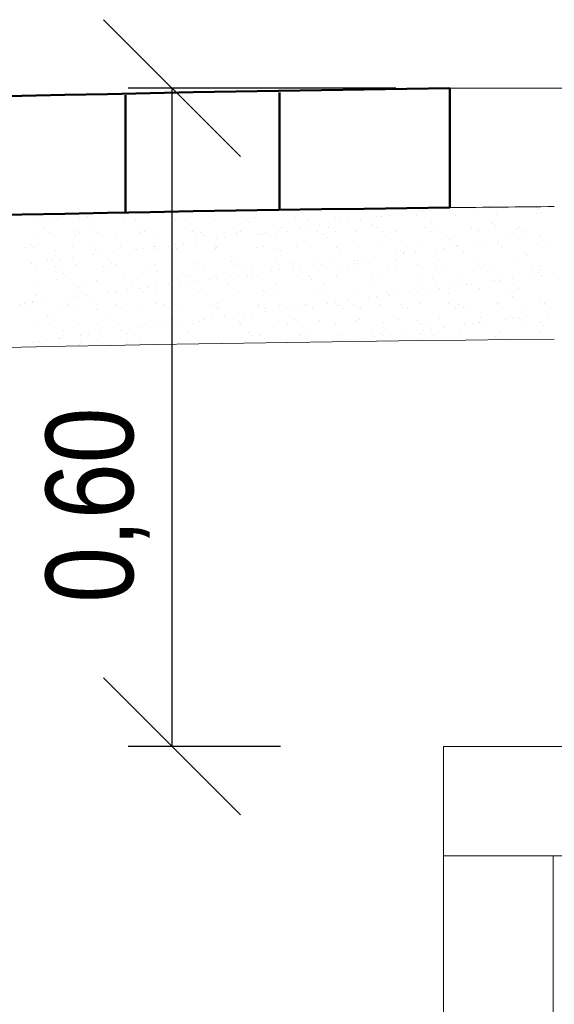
# Model space of a CAD drawing. Header units: metres. Extents: x 1291 to 1934, y 203 to 622.
# Tile 12 of 39: x 1415 to 1425, y 579 to 597. Entities that reach past the tile are written whole.
import ezdxf

# ---------------------------------------------------------------- set-up
doc = ezdxf.new("R2010")
doc.units = ezdxf.units.M
doc.layers.add('COTA', color=1, linetype='Continuous')
for name, color, linetype, lineweight in [('Hachura', 10, 'Continuous', 5), ('LOUÇAS', 8, 'Continuous', 15), ('Parede', 7, 'Continuous', 50)]:
    doc.layers.add(name, color=color, linetype=linetype, lineweight=lineweight)
doc.styles.add('ARIAL', font='swissc.ttf')
doc.dimstyles.new('Japonês', dxfattribs={"dimtxt": 1.6, "dimasz": 2.5, "dimexe": 0.8, "dimexo": 7, "dimgap": 0.4, "dimtad": 1, "dimlfac": 0.5, "dimzin": 1, "dimtxsty": 'ARIAL', "dimblk": 'OBLIQUE', "dimcen": 3, "dimazin": 0, "dimtm": 1e-09, "dimtfac": 1, "dimtmove": 0, "dimatfit": 3, "dimfxl": 1, "dimtzin": 1, "dimlwd": -1, "dimlwe": -1, "dimarcsym": 0})

# ---------------------------------------------------------------- blocks, each defined once
blk = doc.blocks.new('_OBLIQUE')
at = {"color": 0, "linetype": 'ByBlock'}
blk.add_line((-0.5, -0.5), (0.5, 0.5), dxfattribs=at)
blk = doc.blocks.new('*D158')
at = {"layer": 'COTA', "color": 0, "transparency": 16777216}
for p, q in [((1421.716, 595.855), (1416.826, 595.855)), ((1417.626, 595.855), (1417.626, 583.824)), ((1419.61, 583.824), (1416.826, 583.824))]:
    blk.add_line(p, q, dxfattribs=at)
at = {"layer": 'Defpoints', "color": 0, "transparency": 16777216}
for p in [(1428.716, 595.855), (1417.626, 583.824), (1426.61, 583.824)]:
    blk.add_point(p, dxfattribs=at)
at = {"layer": 'COTA', "color": 0, "transparency": 16777216, "xscale": 2.5, "yscale": 2.5, "zscale": 2.5}
for p, rotation in [((1417.626, 595.855), 90), ((1417.626, 583.824), 270)]:
    blk.add_blockref('_OBLIQUE', p, dxfattribs=dict(at, rotation=rotation))
at = {"layer": 'COTA', "color": 0, "transparency": 16777216, "insert": (1416.268, 588.233), "char_height": 1.6, "attachment_point": 5, "rotation": 90, "style": 'ARIAL'}
blk.add_mtext('0,60', dxfattribs=at)

msp = doc.modelspace()

# ---------------------------------------------------------------- linework, layer by layer
at = {"layer": 'Hachura', "color": 0}
for p, q in [((1415.61352, 593.4964), (1415.61352, 593.4964)), ((1415.92864, 593.49622), (1415.92864, 593.49622)), ((1416.07407, 593.51536), (1416.07407, 593.51536)), ((1416.30122, 593.54527), (1416.30122, 593.54527)), ((1421.35997, 593.51553), (1421.35997, 593.51553)), ((1421.45082, 593.49982), (1421.45082, 593.49982)), ((1421.59625, 593.51896), (1421.59625, 593.51896)), ((1421.82339, 593.54887), (1421.82339, 593.54887)), ((1422.09132, 593.52486), (1422.09132, 593.52486)), ((1422.12792, 593.61621), (1422.12792, 593.61621)), ((1422.2029, 593.59883), (1422.2029, 593.59883)), ((1422.34833, 593.61798), (1422.34833, 593.61798)), ((1422.5488, 593.66428), (1422.5488, 593.66428)), ((1422.57548, 593.64788), (1422.57548, 593.64788)), ((1422.80605, 593.52143), (1422.80605, 593.52143)), ((1423.2109, 593.6387), (1423.2109, 593.6387)), ((1423.41889, 593.66586), (1423.41889, 593.66586)), ((1423.56068, 593.54862), (1423.56068, 593.54862)), ((1424.28898, 593.66744), (1424.28898, 593.66744)), ((1424.29204, 593.55795), (1424.29204, 593.55795)), ((1424.32891, 593.62909), (1424.32891, 593.62909)), ((1424.38041, 593.5819), (1424.38041, 593.5819)), ((1415.17656, 593.39721), (1415.17656, 593.39721)), ((1415.32199, 593.41635), (1415.32199, 593.41635)), ((1415.48918, 593.4256), (1415.48918, 593.4256)), ((1415.54914, 593.44626), (1415.54914, 593.44626)), ((1416.20391, 593.42217), (1416.20391, 593.42217)), ((1416.73152, 593.4868), (1416.73152, 593.4868)), ((1416.78302, 593.43961), (1416.78302, 593.43961)), ((1416.95854, 593.44936), (1416.95854, 593.44936)), ((1417.68989, 593.45869), (1417.68989, 593.45869)), ((1417.86601, 593.46209), (1417.86601, 593.46209)), ((1418.40462, 593.45526), (1418.40462, 593.45526)), ((1418.98402, 593.45249), (1418.98402, 593.45249)), ((1419.03551, 593.4053), (1419.03551, 593.4053)), ((1419.15925, 593.48244), (1419.15925, 593.48244)), ((1419.89061, 593.49177), (1419.89061, 593.49177)), ((1420.09208, 593.32094), (1420.09208, 593.32094)), ((1420.1185, 593.42778), (1420.1185, 593.42778)), ((1420.31923, 593.35084), (1420.31923, 593.35084)), ((1420.60534, 593.48835), (1420.60534, 593.48835)), ((1420.69874, 593.4008), (1420.69874, 593.4008)), ((1420.84417, 593.41995), (1420.84417, 593.41995)), ((1421.07131, 593.44986), (1421.07131, 593.44986)), ((1421.23651, 593.41818), (1421.23651, 593.41818)), ((1421.28801, 593.37099), (1421.28801, 593.37099)), ((1422.37099, 593.39348), (1422.37099, 593.39348)), ((1423.489, 593.38387), (1423.489, 593.38387)), ((1423.5405, 593.33668), (1423.5405, 593.33668)), ((1415.11235, 593.13645), (1415.11235, 593.13645)), ((1415.27174, 593.29726), (1415.27174, 593.29726)), ((1415.38956, 593.2222), (1415.38956, 593.2222)), ((1415.86698, 593.16363), (1415.86698, 593.16363)), ((1415.89161, 593.24157), (1415.89161, 593.24157)), ((1415.94311, 593.19438), (1415.94311, 593.19438)), ((1416.14183, 593.29884), (1416.14183, 593.29884)), ((1416.25965, 593.22378), (1416.25965, 593.22378)), ((1416.59834, 593.17296), (1416.59834, 593.17296)), ((1417.01192, 593.30042), (1417.01192, 593.30042)), ((1417.0261, 593.21687), (1417.0261, 593.21687)), ((1417.12974, 593.22536), (1417.12974, 593.22536)), ((1417.31307, 593.16954), (1417.31307, 593.16954)), ((1417.88201, 593.30201), (1417.88201, 593.30201)), ((1417.99983, 593.22694), (1417.99983, 593.22694)), ((1418.0677, 593.19672), (1418.0677, 593.19672)), ((1418.1441, 593.20727), (1418.1441, 593.20727)), ((1418.1956, 593.16008), (1418.1956, 593.16008)), ((1418.7521, 593.30359), (1418.7521, 593.30359)), ((1418.79905, 593.20605), (1418.79905, 593.20605)), ((1418.81507, 593.15282), (1418.81507, 593.15282)), ((1418.86992, 593.22853), (1418.86992, 593.22853)), ((1419.19457, 593.20278), (1419.19457, 593.20278)), ((1419.27859, 593.18256), (1419.27859, 593.18256)), ((1419.34, 593.22192), (1419.34, 593.22192)), ((1419.51378, 593.20262), (1419.51378, 593.20262)), ((1419.56715, 593.25183), (1419.56715, 593.25183)), ((1419.62219, 593.30517), (1419.62219, 593.30517)), ((1419.74002, 593.23011), (1419.74002, 593.23011)), ((1419.94665, 593.30179), (1419.94665, 593.30179)), ((1420.26841, 593.22981), (1420.26841, 593.22981)), ((1420.39659, 593.17296), (1420.39659, 593.17296)), ((1420.49228, 593.30675), (1420.49228, 593.30675)), ((1420.61011, 593.23169), (1420.61011, 593.23169)), ((1420.99977, 593.23914), (1420.99977, 593.23914)), ((1421.36238, 593.30833), (1421.36238, 593.30833)), ((1421.4802, 593.23327), (1421.4802, 593.23327)), ((1421.53108, 593.14825), (1421.53108, 593.14825)), ((1421.7145, 593.23571), (1421.7145, 593.23571)), ((1422.23247, 593.30991), (1422.23247, 593.30991)), ((1422.35029, 593.23485), (1422.35029, 593.23485)), ((1422.46913, 593.2629), (1422.46913, 593.2629)), ((1422.64909, 593.13865), (1422.64909, 593.13865)), ((1423.10256, 593.31149), (1423.10256, 593.31149)), ((1423.20048, 593.27223), (1423.20048, 593.27223)), ((1423.22038, 593.23643), (1423.22038, 593.23643)), ((1423.91521, 593.2688), (1423.91521, 593.2688)), ((1423.97265, 593.31307), (1423.97265, 593.31307)), ((1424.09047, 593.23801), (1424.09047, 593.23801)), ((1424.33724, 593.15641), (1424.33724, 593.15641)), ((1415.0517, 592.99635), (1415.0517, 592.99635)), ((1416.18619, 592.97165), (1416.18619, 592.97165)), ((1417.30419, 592.96204), (1417.30419, 592.96204)), ((1417.69041, 593.00475), (1417.69041, 593.00475)), ((1417.83584, 593.0239), (1417.83584, 593.0239)), ((1418.06299, 593.0538), (1418.06299, 593.0538)), ((1418.42399, 592.95673), (1418.42399, 592.95673)), ((1418.44249, 593.10376), (1418.44249, 593.10376)), ((1418.58792, 593.12291), (1418.58792, 593.12291)), ((1419.29408, 592.95831), (1419.29408, 592.95831)), ((1420.16417, 592.95989), (1420.16417, 592.95989)), ((1420.44809, 593.12577), (1420.44809, 593.12577)), ((1421.03427, 592.96147), (1421.03427, 592.96147)), ((1421.37757, 592.97718), (1421.37757, 592.97718)), ((1421.90436, 592.96305), (1421.90436, 592.96305)), ((1422.10892, 592.98651), (1422.10892, 592.98651)), ((1422.70058, 593.09146), (1422.70058, 593.09146)), ((1422.77445, 592.96463), (1422.77445, 592.96463)), ((1422.82365, 592.98308), (1422.82365, 592.98308)), ((1422.83308, 592.95839), (1422.83308, 592.95839)), ((1423.21259, 593.00835), (1423.21259, 593.00835)), ((1423.35802, 593.0275), (1423.35802, 593.0275)), ((1423.57828, 593.01027), (1423.57828, 593.01027)), ((1423.58516, 593.0574), (1423.58516, 593.0574)), ((1423.64454, 592.96621), (1423.64454, 592.96621)), ((1423.78357, 593.11395), (1423.78357, 593.11395)), ((1423.96467, 593.10736), (1423.96467, 593.10736)), ((1424.1101, 593.12651), (1424.1101, 593.12651)), ((1424.30964, 593.0196), (1424.30964, 593.0196)), ((1424.51463, 592.96779), (1424.51463, 592.96779)), ((1414.94362, 592.9504), (1414.94362, 592.9504)), ((1415.1032, 592.94916), (1415.1032, 592.94916)), ((1415.50678, 592.88724), (1415.50678, 592.88724)), ((1415.81372, 592.95198), (1415.81372, 592.95198)), ((1416.18625, 592.80672), (1416.18625, 592.80672)), ((1416.22151, 592.88381), (1416.22151, 592.88381)), ((1416.33168, 592.82587), (1416.33168, 592.82587)), ((1416.55883, 592.85578), (1416.55883, 592.85578)), ((1416.68381, 592.95356), (1416.68381, 592.95356)), ((1416.93833, 592.90574), (1416.93833, 592.90574)), ((1416.97614, 592.911), (1416.97614, 592.911)), ((1417.08376, 592.92488), (1417.08376, 592.92488)), ((1417.31091, 592.95479), (1417.31091, 592.95479)), ((1417.35569, 592.91485), (1417.35569, 592.91485)), ((1417.5539, 592.95514), (1417.5539, 592.95514)), ((1417.70749, 592.92033), (1417.70749, 592.92033)), ((1418.42222, 592.9169), (1418.42222, 592.9169)), ((1418.43868, 592.93734), (1418.43868, 592.93734)), ((1419.17685, 592.94409), (1419.17685, 592.94409)), ((1419.55668, 592.92774), (1419.55668, 592.92774)), ((1419.60818, 592.88055), (1419.60818, 592.88055)), ((1419.90821, 592.95342), (1419.90821, 592.95342)), ((1420.62294, 592.94999), (1420.62294, 592.94999)), ((1420.69117, 592.90303), (1420.69117, 592.90303)), ((1421.70842, 592.81032), (1421.70842, 592.81032)), ((1421.80917, 592.89343), (1421.80917, 592.89343)), ((1421.85385, 592.82947), (1421.85385, 592.82947)), ((1421.86067, 592.84624), (1421.86067, 592.84624)), ((1422.081, 592.85937), (1422.081, 592.85937)), ((1422.4605, 592.90934), (1422.4605, 592.90934)), ((1422.60593, 592.92848), (1422.60593, 592.92848)), ((1422.94366, 592.86872), (1422.94366, 592.86872)), ((1424.06166, 592.85912), (1424.06166, 592.85912)), ((1424.11316, 592.81193), (1424.11316, 592.81193)), ((1415.05466, 592.65775), (1415.05466, 592.65775)), ((1415.12995, 592.59809), (1415.12995, 592.59809)), ((1415.34627, 592.72643), (1415.34627, 592.72643)), ((1415.43417, 592.70771), (1415.43417, 592.70771)), ((1415.49739, 592.59762), (1415.49739, 592.59762)), ((1415.5796, 592.72686), (1415.5796, 592.72686)), ((1415.80674, 592.75676), (1415.80674, 592.75676)), ((1415.88458, 592.62528), (1415.88458, 592.62528)), ((1416.36748, 592.5992), (1416.36748, 592.5992)), ((1416.46428, 592.71682), (1416.46428, 592.71682)), ((1416.51578, 592.66963), (1416.51578, 592.66963)), ((1416.61594, 592.63461), (1416.61594, 592.63461)), ((1417.23757, 592.60078), (1417.23757, 592.60078)), ((1417.33067, 592.63118), (1417.33067, 592.63118)), ((1417.59876, 592.69212), (1417.59876, 592.69212)), ((1418.0853, 592.65837), (1418.0853, 592.65837)), ((1418.10766, 592.60236), (1418.10766, 592.60236)), ((1418.71677, 592.68251), (1418.71677, 592.68251)), ((1418.76827, 592.63532), (1418.76827, 592.63532)), ((1418.81665, 592.6677), (1418.81665, 592.6677)), ((1418.97775, 592.60394), (1418.97775, 592.60394)), ((1419.53138, 592.66427), (1419.53138, 592.66427)), ((1419.84784, 592.60552), (1419.84784, 592.60552)), ((1419.85126, 592.65781), (1419.85126, 592.65781)), ((1420.20426, 592.6123), (1420.20426, 592.6123)), ((1420.28601, 592.69146), (1420.28601, 592.69146)), ((1420.34969, 592.63144), (1420.34969, 592.63144)), ((1420.57684, 592.66135), (1420.57684, 592.66135)), ((1420.71794, 592.6071), (1420.71794, 592.6071)), ((1420.95634, 592.71131), (1420.95634, 592.71131)), ((1420.96926, 592.64821), (1420.96926, 592.64821)), ((1421.01737, 592.70079), (1421.01737, 592.70079)), ((1421.02076, 592.60102), (1421.02076, 592.60102)), ((1421.10177, 592.73046), (1421.10177, 592.73046)), ((1421.32892, 592.76036), (1421.32892, 592.76036)), ((1421.58803, 592.60868), (1421.58803, 592.60868)), ((1421.7321, 592.69736), (1421.7321, 592.69736)), ((1422.10375, 592.6235), (1422.10375, 592.6235)), ((1422.45812, 592.61026), (1422.45812, 592.61026)), ((1422.48673, 592.72455), (1422.48673, 592.72455)), ((1423.21808, 592.73387), (1423.21808, 592.73387)), ((1423.22175, 592.6139), (1423.22175, 592.6139)), ((1423.32821, 592.61184), (1423.32821, 592.61184)), ((1423.93281, 592.73045), (1423.93281, 592.73045)), ((1424.1983, 592.61343), (1424.1983, 592.61343)), ((1415.61521, 592.52256), (1415.61521, 592.52256)), ((1415.62437, 592.4716), (1415.62437, 592.4716)), ((1415.67587, 592.42441), (1415.67587, 592.42441)), ((1416.4853, 592.52414), (1416.4853, 592.52414)), ((1416.75885, 592.44689), (1416.75885, 592.44689)), ((1417.35539, 592.52572), (1417.35539, 592.52572)), ((1417.87686, 592.43729), (1417.87686, 592.43729)), ((1418.22548, 592.5273), (1418.22548, 592.5273)), ((1418.84553, 592.43342), (1418.84553, 592.43342)), ((1419.07268, 592.46332), (1419.07268, 592.46332)), ((1419.09557, 592.52888), (1419.09557, 592.52888)), ((1419.45218, 592.51328), (1419.45218, 592.51328)), ((1419.59761, 592.53243), (1419.59761, 592.53243)), ((1419.82476, 592.56233), (1419.82476, 592.56233)), ((1419.96567, 592.53046), (1419.96567, 592.53046)), ((1420.83576, 592.53204), (1420.83576, 592.53204)), ((1421.39517, 592.43882), (1421.39517, 592.43882)), ((1421.70585, 592.53362), (1421.70585, 592.53362)), ((1422.12652, 592.44815), (1422.12652, 592.44815)), ((1422.57594, 592.5352), (1422.57594, 592.5352)), ((1422.84125, 592.44472), (1422.84125, 592.44472)), ((1423.27325, 592.56671), (1423.27325, 592.56671)), ((1423.44603, 592.53678), (1423.44603, 592.53678)), ((1423.59588, 592.47191), (1423.59588, 592.47191)), ((1424.22227, 592.41787), (1424.22227, 592.41787)), ((1424.31612, 592.53836), (1424.31612, 592.53836)), ((1424.32724, 592.48124), (1424.32724, 592.48124)), ((1424.35624, 592.58919), (1424.35624, 592.58919)), ((1424.3677, 592.43702), (1424.3677, 592.43702)), ((1424.59485, 592.46692), (1424.59485, 592.46692)), ((1415.16927, 592.25076), (1415.16927, 592.25076)), ((1415.52438, 592.34889), (1415.52438, 592.34889)), ((1416.03937, 592.25234), (1416.03937, 592.25234)), ((1416.23911, 592.34546), (1416.23911, 592.34546)), ((1416.90946, 592.25392), (1416.90946, 592.25392)), ((1416.99374, 592.37265), (1416.99374, 592.37265)), ((1417.56851, 592.26529), (1417.56851, 592.26529)), ((1417.72509, 592.38198), (1417.72509, 592.38198)), ((1417.77955, 592.2555), (1417.77955, 592.2555)), ((1417.92836, 592.3901), (1417.92836, 592.3901)), ((1417.94802, 592.31526), (1417.94802, 592.31526)), ((1418.09345, 592.3344), (1418.09345, 592.3344)), ((1418.32059, 592.36431), (1418.32059, 592.36431)), ((1418.43982, 592.37855), (1418.43982, 592.37855)), ((1418.64964, 592.25708), (1418.64964, 592.25708)), ((1418.7001, 592.41427), (1418.7001, 592.41427)), ((1419.01134, 592.41259), (1419.01134, 592.41259)), ((1419.19445, 592.40574), (1419.19445, 592.40574)), ((1419.51973, 592.25866), (1419.51973, 592.25866)), ((1419.92581, 592.41506), (1419.92581, 592.41506)), ((1420.12935, 592.40298), (1420.12935, 592.40298)), ((1420.18085, 592.35579), (1420.18085, 592.35579)), ((1420.38982, 592.26024), (1420.38982, 592.26024)), ((1420.64054, 592.41164), (1420.64054, 592.41164)), ((1421.25992, 592.26182), (1421.25992, 592.26182)), ((1421.26383, 592.37828), (1421.26383, 592.37828)), ((1422.13001, 592.2634), (1422.13001, 592.2634)), ((1422.38184, 592.36868), (1422.38184, 592.36868)), ((1422.43334, 592.32149), (1422.43334, 592.32149)), ((1422.86354, 592.23899), (1422.86354, 592.23899)), ((1423.0001, 592.26498), (1423.0001, 592.26498)), ((1423.09069, 592.26889), (1423.09069, 592.26889)), ((1423.47019, 592.31886), (1423.47019, 592.31886)), ((1423.51633, 592.34397), (1423.51633, 592.34397)), ((1423.61562, 592.338), (1423.61562, 592.338)), ((1423.84277, 592.36791), (1423.84277, 592.36791)), ((1423.87019, 592.26657), (1423.87019, 592.26657)), ((1415.14755, 592.05974), (1415.14755, 592.05974)), ((1415.90218, 592.08693), (1415.90218, 592.08693)), ((1415.91894, 592.20167), (1415.91894, 592.20167)), ((1416.06435, 592.06727), (1416.06435, 592.06727)), ((1416.44385, 592.11723), (1416.44385, 592.11723)), ((1416.58928, 592.13638), (1416.58928, 592.13638)), ((1416.63354, 592.09625), (1416.63354, 592.09625)), ((1416.81643, 592.16628), (1416.81643, 592.16628)), ((1417.03695, 592.19207), (1417.03695, 592.19207)), ((1417.08844, 592.14488), (1417.08844, 592.14488)), ((1417.19593, 592.21624), (1417.19593, 592.21624)), ((1417.34136, 592.23539), (1417.34136, 592.23539)), ((1417.34827, 592.09283), (1417.34827, 592.09283)), ((1418.1029, 592.12001), (1418.1029, 592.12001)), ((1418.17143, 592.16736), (1418.17143, 592.16736)), ((1418.83425, 592.12934), (1418.83425, 592.12934)), ((1419.28944, 592.15776), (1419.28944, 592.15776)), ((1419.34094, 592.11057), (1419.34094, 592.11057)), ((1419.54898, 592.12591), (1419.54898, 592.12591)), ((1420.30361, 592.1531), (1420.30361, 592.1531)), ((1420.42392, 592.13306), (1420.42392, 592.13306)), ((1421.03497, 592.16243), (1421.03497, 592.16243)), ((1421.54193, 592.12345), (1421.54193, 592.12345)), ((1421.58652, 592.07087), (1421.58652, 592.07087)), ((1421.59343, 592.07626), (1421.59343, 592.07626)), ((1421.7497, 592.159), (1421.7497, 592.159)), ((1421.96603, 592.12083), (1421.96603, 592.12083)), ((1422.11146, 592.13998), (1422.11146, 592.13998)), ((1422.33861, 592.16988), (1422.33861, 592.16988)), ((1422.50433, 592.18619), (1422.50433, 592.18619)), ((1422.67641, 592.09875), (1422.67641, 592.09875)), ((1422.71811, 592.21984), (1422.71811, 592.21984)), ((1423.23568, 592.19552), (1423.23568, 592.19552)), ((1423.79442, 592.08914), (1423.79442, 592.08914)), ((1423.95041, 592.19209), (1423.95041, 592.19209)), ((1414.85295, 591.89639), (1414.85295, 591.89639)), ((1414.93969, 591.9192), (1414.93969, 591.9192)), ((1415.07903, 591.95645), (1415.07903, 591.95645)), ((1415.08512, 591.93835), (1415.08512, 591.93835)), ((1415.31227, 591.96825), (1415.31227, 591.96825)), ((1415.69177, 592.01822), (1415.69177, 592.01822)), ((1415.72304, 591.89797), (1415.72304, 591.89797)), ((1415.8372, 592.03736), (1415.8372, 592.03736)), ((1416.19703, 591.94685), (1416.19703, 591.94685)), ((1416.24853, 591.89966), (1416.24853, 591.89966)), ((1416.59313, 591.89955), (1416.59313, 591.89955)), ((1417.33152, 591.92214), (1417.33152, 591.92214)), ((1417.46322, 591.90113), (1417.46322, 591.90113)), ((1418.33331, 591.90271), (1418.33331, 591.90271)), ((1418.44952, 591.91254), (1418.44952, 591.91254)), ((1419.2034, 591.90429), (1419.2034, 591.90429)), ((1419.58401, 591.88783), (1419.58401, 591.88783)), ((1419.94341, 591.87671), (1419.94341, 591.87671)), ((1420.0735, 591.90588), (1420.0735, 591.90588)), ((1420.46187, 591.9228), (1420.46187, 591.9228)), ((1420.6073, 591.94195), (1420.6073, 591.94195)), ((1420.70202, 591.87823), (1420.70202, 591.87823)), ((1420.83444, 591.97185), (1420.83444, 591.97185)), ((1420.94359, 591.90746), (1420.94359, 591.90746)), ((1421.21395, 592.02182), (1421.21395, 592.02182)), ((1421.35938, 592.04096), (1421.35938, 592.04096)), ((1421.41277, 591.90047), (1421.41277, 591.90047)), ((1421.81368, 591.90904), (1421.81368, 591.90904)), ((1422.14412, 591.9098), (1422.14412, 591.9098)), ((1422.68377, 591.91062), (1422.68377, 591.91062)), ((1422.85885, 591.90637), (1422.85885, 591.90637)), ((1423.55386, 591.9122), (1423.55386, 591.9122)), ((1423.61348, 591.93356), (1423.61348, 591.93356)), ((1423.84592, 592.04195), (1423.84592, 592.04195)), ((1424.34484, 591.94289), (1424.34484, 591.94289)), ((1424.42395, 591.91378), (1424.42395, 591.91378)), ((1414.97077, 591.82133), (1414.97077, 591.82133)), ((1415.35712, 591.70162), (1415.35712, 591.70162)), ((1415.54198, 591.81053), (1415.54198, 591.81053)), ((1415.84086, 591.82291), (1415.84086, 591.82291)), ((1416.25671, 591.8071), (1416.25671, 591.8071)), ((1416.71095, 591.82449), (1416.71095, 591.82449)), ((1417.01134, 591.83429), (1417.01134, 591.83429)), ((1417.58104, 591.82607), (1417.58104, 591.82607)), ((1417.74269, 591.84362), (1417.74269, 591.84362)), ((1418.45113, 591.82765), (1418.45113, 591.82765)), ((1418.45743, 591.84019), (1418.45743, 591.84019)), ((1418.50102, 591.86535), (1418.50102, 591.86535)), ((1418.9577, 591.72478), (1418.9577, 591.72478)), ((1419.10313, 591.74392), (1419.10313, 591.74392)), ((1419.21205, 591.86738), (1419.21205, 591.86738)), ((1419.32123, 591.82923), (1419.32123, 591.82923)), ((1419.33028, 591.77383), (1419.33028, 591.77383)), ((1419.70978, 591.82379), (1419.70978, 591.82379)), ((1419.85521, 591.84294), (1419.85521, 591.84294)), ((1420.08236, 591.87284), (1420.08236, 591.87284)), ((1420.19132, 591.83081), (1420.19132, 591.83081)), ((1420.65814, 591.87328), (1420.65814, 591.87328)), ((1420.75351, 591.83104), (1420.75351, 591.83104)), ((1421.06141, 591.8324), (1421.06141, 591.8324)), ((1421.8365, 591.85353), (1421.8365, 591.85353)), ((1421.9315, 591.83398), (1421.9315, 591.83398)), ((1422.80159, 591.83556), (1422.80159, 591.83556)), ((1422.95451, 591.84392), (1422.95451, 591.84392)), ((1423.00601, 591.79673), (1423.00601, 591.79673)), ((1423.67168, 591.83714), (1423.67168, 591.83714)), ((1424.08899, 591.81922), (1424.08899, 591.81922)), ((1424.47988, 591.72838), (1424.47988, 591.72838)), ((1424.54178, 591.83872), (1424.54178, 591.83872)), ((1415.16515, 591.52138), (1415.16515, 591.52138)), ((1415.39493, 591.55111), (1415.39493, 591.55111)), ((1415.40862, 591.65443), (1415.40862, 591.65443)), ((1415.91978, 591.54857), (1415.91978, 591.54857)), ((1416.26502, 591.55269), (1416.26502, 591.55269)), ((1416.49161, 591.67692), (1416.49161, 591.67692)), ((1416.65114, 591.5579), (1416.65114, 591.5579)), ((1417.13511, 591.55427), (1417.13511, 591.55427)), ((1417.36587, 591.55447), (1417.36587, 591.55447)), ((1417.45354, 591.52675), (1417.45354, 591.52675)), ((1417.59897, 591.5459), (1417.59897, 591.5459)), ((1417.60961, 591.66732), (1417.60961, 591.66732)), ((1417.66111, 591.62013), (1417.66111, 591.62013)), ((1417.82612, 591.5758), (1417.82612, 591.5758)), ((1418.0052, 591.55585), (1418.0052, 591.55585)), ((1418.1205, 591.58166), (1418.1205, 591.58166)), ((1418.20562, 591.62576), (1418.20562, 591.62576)), ((1418.35105, 591.64491), (1418.35105, 591.64491)), ((1418.5782, 591.67481), (1418.5782, 591.67481)), ((1418.7441, 591.64261), (1418.7441, 591.64261)), ((1418.85185, 591.59099), (1418.85185, 591.59099)), ((1418.87529, 591.55743), (1418.87529, 591.55743)), ((1419.56658, 591.58756), (1419.56658, 591.58756)), ((1419.74538, 591.55901), (1419.74538, 591.55901)), ((1419.8621, 591.63301), (1419.8621, 591.63301)), ((1419.9136, 591.58582), (1419.9136, 591.58582)), ((1420.32121, 591.61475), (1420.32121, 591.61475)), ((1420.61548, 591.5606), (1420.61548, 591.5606)), ((1420.99659, 591.6083), (1420.99659, 591.6083)), ((1421.05257, 591.62408), (1421.05257, 591.62408)), ((1421.48557, 591.56218), (1421.48557, 591.56218)), ((1421.7673, 591.62065), (1421.7673, 591.62065)), ((1422.1146, 591.5987), (1422.1146, 591.5987)), ((1422.16609, 591.55151), (1422.16609, 591.55151)), ((1422.35566, 591.56376), (1422.35566, 591.56376)), ((1422.52193, 591.64784), (1422.52193, 591.64784)), ((1422.97572, 591.53035), (1422.97572, 591.53035)), ((1423.12115, 591.5495), (1423.12115, 591.5495)), ((1423.22575, 591.56534), (1423.22575, 591.56534)), ((1423.24908, 591.574), (1423.24908, 591.574)), ((1423.25328, 591.65717), (1423.25328, 591.65717)), ((1423.34829, 591.5794), (1423.34829, 591.5794)), ((1423.7278, 591.62936), (1423.7278, 591.62936)), ((1423.87323, 591.64851), (1423.87323, 591.64851)), ((1423.96801, 591.65374), (1423.96801, 591.65374)), ((1424.09584, 591.56692), (1424.09584, 591.56692)), ((1424.10037, 591.67841), (1424.10037, 591.67841)), ((1424.36709, 591.56439), (1424.36709, 591.56439)), ((1424.41858, 591.5172), (1424.41858, 591.5172)), ((1415.6517, 591.4317), (1415.6517, 591.4317)), ((1416.09481, 591.34787), (1416.09481, 591.34787)), ((1416.32196, 591.37777), (1416.32196, 591.37777)), ((1416.70146, 591.42774), (1416.70146, 591.42774)), ((1416.7697, 591.42209), (1416.7697, 591.42209)), ((1416.8212, 591.3749), (1416.8212, 591.3749)), ((1416.84689, 591.44688), (1416.84689, 591.44688)), ((1417.07404, 591.47679), (1417.07404, 591.47679)), ((1417.90419, 591.39739), (1417.90419, 591.39739)), ((1419.02219, 591.38779), (1419.02219, 591.38779)), ((1419.07369, 591.3406), (1419.07369, 591.3406)), ((1419.96101, 591.33836), (1419.96101, 591.33836)), ((1420.15668, 591.36308), (1420.15668, 591.36308)), ((1421.27468, 591.35348), (1421.27468, 591.35348)), ((1421.43037, 591.36212), (1421.43037, 591.36212)), ((1421.61698, 591.35147), (1421.61698, 591.35147)), ((1421.84413, 591.38137), (1421.84413, 591.38137)), ((1422.16172, 591.37144), (1422.16172, 591.37144)), ((1422.22363, 591.43134), (1422.22363, 591.43134)), ((1422.36906, 591.45048), (1422.36906, 591.45048)), ((1422.59621, 591.48039), (1422.59621, 591.48039)), ((1422.87646, 591.36802), (1422.87646, 591.36802)), ((1423.63108, 591.3952), (1423.63108, 591.3952)), ((1424.36244, 591.40453), (1424.36244, 591.40453)), ((1415.0786, 591.19674), (1415.0786, 591.19674)), ((1415.1973, 591.22971), (1415.1973, 591.22971)), ((1415.34273, 591.24886), (1415.34273, 591.24886)), ((1415.55958, 591.27218), (1415.55958, 591.27218)), ((1415.56987, 591.27876), (1415.56987, 591.27876)), ((1415.92979, 591.17687), (1415.92979, 591.17687)), ((1415.94869, 591.19832), (1415.94869, 591.19832)), ((1415.94938, 591.32872), (1415.94938, 591.32872)), ((1416.27431, 591.26875), (1416.27431, 591.26875)), ((1416.81878, 591.19991), (1416.81878, 591.19991)), ((1417.02894, 591.29594), (1417.02894, 591.29594)), ((1417.68887, 591.20149), (1417.68887, 591.20149)), ((1417.7603, 591.30527), (1417.7603, 591.30527)), ((1418.47503, 591.30184), (1418.47503, 591.30184)), ((1418.55896, 591.20307), (1418.55896, 591.20307)), ((1419.22966, 591.32903), (1419.22966, 591.32903)), ((1419.42905, 591.20465), (1419.42905, 591.20465)), ((1420.67574, 591.33493), (1420.67574, 591.33493)), ((1420.71947, 591.23331), (1420.71947, 591.23331)), ((1420.8649, 591.25245), (1420.8649, 591.25245)), ((1421.09205, 591.28236), (1421.09205, 591.28236)), ((1421.32618, 591.30629), (1421.32618, 591.30629)), ((1421.47155, 591.33232), (1421.47155, 591.33232)), ((1422.40917, 591.32877), (1422.40917, 591.32877)), ((1423.52717, 591.31917), (1423.52717, 591.31917)), ((1423.57867, 591.27198), (1423.57867, 591.27198))]:
    msp.add_line(p, q, dxfattribs=at)
msp.add_arc((1432.69029, -273.45115), 864.75558, 90.53536372, 93.9765475, dxfattribs=at)
at = {"layer": 'LOUÇAS', "color": 0}
for p, q in [((1426.62122, 595.85533), (1422.70106, 595.85533)), ((1422.58817, 583.82421), (1422.58817, 563.578)), ((1422.58817, 583.82421), (1426.61026, 583.82421)), ((1422.58817, 581.82421), (1426.61026, 581.82421)), ((1424.58817, 581.82421), (1424.58817, 565.578))]:
    msp.add_line(p, q, dxfattribs=at)
msp.add_arc((1432.69029, -271.02792), 864.75558, 90.53536372, 90.66186766, dxfattribs=at)
at = {"layer": 'Parede', "color": 0}
for p, q in [((1422.70106, 593.66996), (1422.70106, 595.85533)), ((1416.77798, 593.58124), (1416.77798, 595.72888)), ((1419.58748, 593.64146), (1419.58748, 595.77602))]:
    msp.add_line(p, q, dxfattribs=at)
for centre, radius, start, end in [((1435.38551, -318.38597), 914.32929, 90.79488738, 93.92990017), ((1432.69029, -271.02792), 864.75558, 90.66186618, 93.9765475)]:
    msp.add_arc(centre, radius, start, end, dxfattribs=at)

# ---------------------------------------------------------------- dimensions: what is measured, and where the dimension line sits
at = {"layer": 'COTA', "color": 0}
dim = msp.add_linear_dim(base=(1417.62638, 583.82421), p1=(1428.71599, 595.85533), p2=(1426.61026, 583.82421), angle=90, dimstyle='Japonês', override={"dimlfac": 0.05}, dxfattribs=at)
dim.commit()
dim.dimension.update_dxf_attribs({"geometry": '*D158', "text_midpoint": (1417.62638, 588.23338), "dimtype": 160})

doc.saveas('drawing.dxf')
